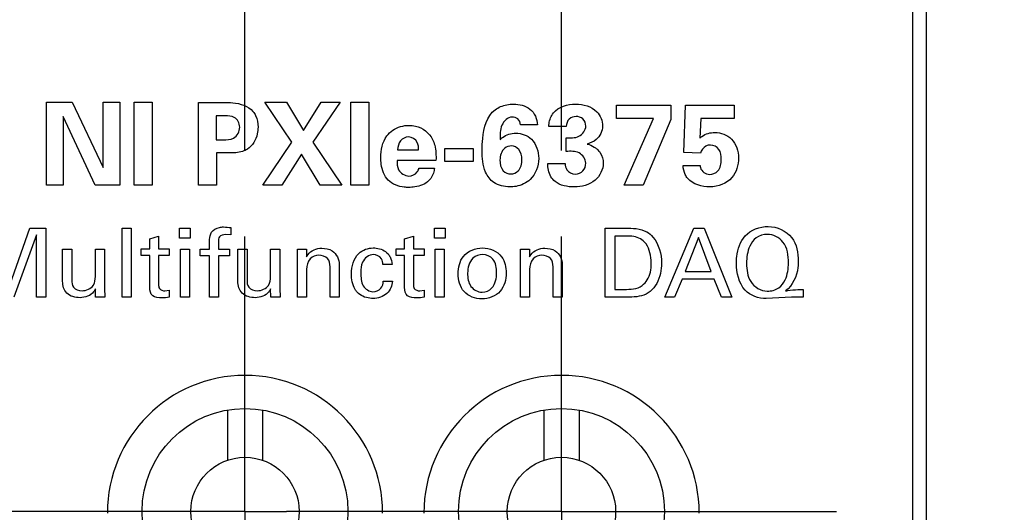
# Model space of a CAD drawing. Header units: inches. Extents: x 0.2 to 16.8, y 0.1 to 10.8.
# Tile 12 of 30: x 2.848 to 3.564, y 7.825 to 8.183. Entities that reach past the tile are written whole.
import ezdxf

# ---------------------------------------------------------------- set-up
doc = ezdxf.new("R2010")
doc.units = ezdxf.units.IN
doc.header["$LTSCALE"] = 0.935
doc.header["$MEASUREMENT"] = 0
doc.linetypes.add('CENTER', pattern=[0.6, 0.375, -0.075, 0.075, -0.075])
doc.layers.get('0').update_dxf_attribs({"linetype": 'CONTINUOUS'})
doc.layers.add('DEFAULT_1', color=7, linetype='CENTER')
doc.layers.add('DIMENSIONS', color=7, linetype='CONTINUOUS')
doc.styles.get("Standard").update_dxf_attribs({"font": 'txt', "width": 0.8})
doc.dimstyles.new('DIMSTYLE_1', dxfattribs={"dimtxt": 0.125, "dimasz": 0.18, "dimexe": 0.125, "dimexo": 0.0625, "dimgap": 0.0625, "dimtad": 0, "dimtih": 1, "dimtoh": 1, "dimzin": 4, "dimdsep": 46, "dimtxsty": 'STANDARD', "dimblk": '_FILLED', "dimblk1": '_FILLED', "dimblk2": '_FILLED', "dimcen": 0.09, "dimadec": 0, "dimazin": 0, "dimtp": 0.001, "dimtm": 0.001, "dimtfac": 1, "dimtofl": 0, "dimtmove": 0, "dimatfit": 3, "dimldrblk": '_FILLED', "dimfxl": 1, "dimtolj": 1, "dimtzin": 4, "dimarcsym": 0})

# ---------------------------------------------------------------- blocks, each defined once
blk = doc.blocks.new('_FILLED')
at = {"color": 0, "linetype": 'BYBLOCK'}
blk.add_solid([(0, 0), (-1, 0.1736), (-1, -0.1736)], dxfattribs=at)
blk = doc.blocks.new('*D11')
at = {"layer": 'DIMENSIONS', "color": 2, "linetype": 'CONTINUOUS'}
for p, q in [((2.80115, 8.49711), (1.06412, 8.49711)), ((1.18912, 8.49711), (1.18912, 7.91546)), ((1.18912, 7.08381), (1.18912, 7.66546)), ((2.89197, 7.08381), (1.06412, 7.08381))]:
    blk.add_line(p, q, dxfattribs=at)
at = {"layer": 'DIMENSIONS', "color": 2, "linetype": 'CONTINUOUS', "xscale": 0.18, "yscale": 0.18, "zscale": 0.18}
for p, rotation in [((1.18912, 8.49711), 90), ((1.18912, 7.08381), 270)]:
    blk.add_blockref('_FILLED', p, dxfattribs=dict(at, rotation=rotation))
at = {"layer": 'DIMENSIONS', "color": 2, "linetype": 'CONTINUOUS', "insert": (1.18912, 7.85296), "char_height": 0.125, "width": 1.125, "attachment_point": 2, "line_spacing_factor": 0.9}
blk.add_mtext('1.41{\\Ftxt.shx;\\W1.000000;\\H0.125000; }[35.9]', dxfattribs=at)
blk = doc.blocks.new('*D12')
at = {"layer": 'DIMENSIONS', "color": 2, "linetype": 'CONTINUOUS'}
for p, q in [((3.01195, 8.08824), (3.01195, 9.49411)), ((3.24187, 8.08824), (3.24187, 9.49411)), ((3.01195, 9.36911), (2.65195, 9.36911)), ((3.24187, 9.36911), (3.59164, 9.36911))]:
    blk.add_line(p, q, dxfattribs=at)
at = {"layer": 'DIMENSIONS', "color": 2, "linetype": 'CONTINUOUS', "xscale": 0.18, "yscale": 0.18, "zscale": 0.18}
blk.add_blockref('_FILLED', (3.01195, 9.36911), dxfattribs=at)
at = {"layer": 'DIMENSIONS', "color": 2, "linetype": 'CONTINUOUS', "xscale": 0.18, "yscale": 0.18, "zscale": 0.18, "rotation": 180}
blk.add_blockref('_FILLED', (3.24187, 9.36911), dxfattribs=at)
at = {"layer": 'DIMENSIONS', "color": 2, "linetype": 'CONTINUOUS', "insert": (3.65414, 9.43161), "char_height": 0.125, "width": 0.925, "attachment_point": 1, "line_spacing_factor": 0.9}
blk.add_mtext('.23{\\Ftxt.shx;\\W1.000000;\\H0.125000; }[5.8]', dxfattribs=at)

msp = doc.modelspace()

# ---------------------------------------------------------------- linework, layer by layer
at = {"color": 7, "linetype": 'CONTINUOUS'}
for p, q in [((3.50716, 3.4814), (3.50716, 8.61911)), ((3.49716, 4.51911), (3.49716, 8.58911)), ((2.99916, 7.89964), (2.99916, 7.86317)), ((3.02475, 7.89964), (3.02475, 7.86317)), ((3.22908, 7.89964), (3.22908, 7.86317)), ((3.25467, 7.89964), (3.25467, 7.86317))]:
    msp.add_line(p, q, dxfattribs=at)
at = {"color": 40, "linetype": 'CONTINUOUS'}
for p, q in [((2.86769, 8.06291), (2.86769, 8.12312)), ((2.86769, 8.12312), (2.88634, 8.12312)), ((2.88634, 8.12312), (2.90891, 8.07573)), ((2.90891, 8.07573), (2.90891, 8.12312)), ((2.90891, 8.12312), (2.92091, 8.12312)), ((2.92091, 8.12312), (2.92091, 8.06291)), ((2.93152, 8.06291), (2.93152, 8.12329)), ((2.93152, 8.12329), (2.94443, 8.12329)), ((2.94443, 8.12329), (2.94443, 8.06291)), ((2.97827, 8.06291), (2.97827, 8.12296)), ((2.97827, 8.12296), (2.99684, 8.12296)), ((3.04601, 8.09406), (3.02627, 8.12312)), ((3.02627, 8.12312), (3.04218, 8.12312)), ((3.04218, 8.12312), (3.05434, 8.10264)), ((3.05434, 8.10264), (3.06733, 8.12312)), ((3.08116, 8.12312), (3.06134, 8.09414)), ((3.06733, 8.12312), (3.08116, 8.12312)), ((3.08894, 8.06291), (3.08894, 8.12329)), ((3.08894, 8.12329), (3.10185, 8.12329)), ((3.10185, 8.12329), (3.10185, 8.06291)), ((3.28194, 8.1113), (3.28194, 8.12096)), ((3.28194, 8.12096), (3.32133, 8.12096)), ((3.32133, 8.12096), (3.32133, 8.11063)), ((3.33077, 8.08656), (3.3321, 8.12096)), ((3.3321, 8.12096), (3.36733, 8.12096)), ((3.36733, 8.12096), (3.36733, 8.11147)), ((2.87985, 8.11288), (2.87985, 8.06291)), ((2.90317, 8.06291), (2.87985, 8.11288)), ((2.99101, 8.11322), (2.99101, 8.09589)), ((2.99751, 8.11322), (2.99101, 8.11322)), ((3.22442, 8.10664), (3.21209, 8.10664)), ((3.24535, 8.10555), (3.2326, 8.10555)), ((3.30867, 8.1113), (3.28194, 8.1113)), ((3.28743, 8.06291), (3.30867, 8.1113)), ((3.32133, 8.11063), (3.30134, 8.06291)), ((3.3431, 8.11147), (3.34234, 8.09706)), ((3.36733, 8.11147), (3.3431, 8.11147)), ((2.99101, 8.09589), (2.99618, 8.09589)), ((3.02486, 8.06291), (3.04601, 8.09406)), ((3.06134, 8.09414), (3.08233, 8.06291)), ((3.24518, 8.08748), (3.24518, 8.09723)), ((2.99135, 8.08631), (2.99135, 8.06291)), ((3.00009, 8.08631), (2.99135, 8.08631)), ((3.05309, 8.08557), (3.03868, 8.06291)), ((3.0665, 8.06291), (3.05309, 8.08557)), ((3.12285, 8.08856), (3.13809, 8.08856)), ((3.1571, 8.08024), (3.1571, 8.08964)), ((3.1571, 8.08964), (3.17776, 8.08964)), ((3.17776, 8.08964), (3.17776, 8.08024)), ((3.34285, 8.08623), (3.33077, 8.08656)), ((3.15067, 8.08081), (3.12243, 8.08081)), ((3.17776, 8.08024), (3.1571, 8.08024)), ((3.23186, 8.07873), (3.24451, 8.07873)), ((3.33027, 8.07723), (3.3426, 8.07723)), ((3.13834, 8.0754), (3.14958, 8.0754)), ((2.87985, 8.06291), (2.86769, 8.06291)), ((2.92091, 8.06291), (2.90317, 8.06291)), ((2.94443, 8.06291), (2.93152, 8.06291)), ((2.99135, 8.06291), (2.97827, 8.06291)), ((3.03868, 8.06291), (3.02486, 8.06291)), ((3.08233, 8.06291), (3.0665, 8.06291)), ((3.10185, 8.06291), (3.08894, 8.06291)), ((3.30134, 8.06291), (3.28743, 8.06291)), ((2.8412, 7.9904), (2.85573, 8.03176)), ((2.86039, 8.02676), (2.84392, 7.98157)), ((2.85573, 8.03176), (2.86721, 8.03176)), ((2.86039, 7.98157), (2.86039, 8.02676)), ((2.86721, 8.03176), (2.86721, 7.98157)), ((2.92271, 7.98157), (2.92271, 8.03169)), ((2.92271, 8.03169), (2.92924, 8.03169)), ((2.92924, 8.03169), (2.92924, 7.98157)), ((2.96437, 8.02446), (2.96437, 8.03162)), ((2.96437, 8.03162), (2.97223, 8.03162)), ((2.97223, 8.03162), (2.97223, 8.02446)), ((3.00175, 8.02689), (2.99793, 8.02703)), ((3.00175, 8.03211), (3.00175, 8.02689)), ((3.14951, 8.02446), (3.14951, 8.03162)), ((3.14951, 8.03162), (3.15736, 8.03162)), ((3.15736, 8.03162), (3.15736, 8.02446)), ((3.27361, 7.98157), (3.27361, 8.03176)), ((3.27361, 8.03176), (3.28813, 8.03176)), ((3.31686, 7.98157), (3.33799, 8.03176)), ((3.33799, 8.03176), (3.34544, 8.03176)), ((3.34544, 8.03176), (3.36573, 7.98157)), ((2.94271, 8.0239), (2.94917, 8.02599)), ((2.94271, 8.0166), (2.94271, 8.0239)), ((2.94917, 8.02599), (2.94917, 8.0166)), ((2.97223, 8.02446), (2.96437, 8.02446)), ((2.98618, 8.01646), (2.98618, 8.02043)), ((2.99265, 8.02195), (2.99265, 8.01646)), ((3.12785, 8.0239), (3.13431, 8.02599)), ((3.12785, 8.0166), (3.12785, 8.0239)), ((3.13431, 8.02599), (3.13431, 8.0166)), ((3.15736, 8.02446), (3.14951, 8.02446)), ((3.28056, 8.02599), (3.28056, 7.98727)), ((3.2889, 8.02599), (3.28056, 8.02599)), ((3.3414, 8.02488), (3.33167, 8.00027)), ((3.35065, 8.00027), (3.3414, 8.02488)), ((2.87944, 7.99304), (2.87944, 8.01646)), ((2.87944, 8.01646), (2.88611, 8.01646)), ((2.88611, 8.01646), (2.88611, 7.99401)), ((2.90322, 7.99673), (2.90322, 8.01646)), ((2.90322, 8.01646), (2.90996, 8.01646)), ((2.90996, 8.01646), (2.90996, 7.9881)), ((2.93652, 8.01181), (2.93652, 8.0166)), ((2.93652, 8.0166), (2.94271, 8.0166)), ((2.94271, 8.01181), (2.93652, 8.01181)), ((2.94271, 7.98852), (2.94271, 8.01181)), ((2.94917, 8.0166), (2.95696, 8.0166)), ((2.94917, 8.01181), (2.94917, 7.99088)), ((2.95696, 8.01181), (2.94917, 8.01181)), ((2.95696, 8.0166), (2.95696, 8.01181)), ((2.96507, 7.98157), (2.96507, 8.01646)), ((2.96507, 8.01646), (2.9716, 8.01646)), ((2.9716, 8.01646), (2.9716, 7.98157)), ((2.9793, 8.01174), (2.9793, 8.01646)), ((2.9793, 8.01646), (2.98618, 8.01646)), ((2.98618, 8.01174), (2.9793, 8.01174)), ((2.98618, 7.98157), (2.98618, 8.01174)), ((2.99265, 8.01646), (3.00078, 8.01646)), ((2.99265, 8.01174), (2.99265, 7.98157)), ((3.00078, 8.01174), (2.99265, 8.01174)), ((3.00078, 8.01646), (3.00078, 8.01174)), ((3.00673, 7.99304), (3.00673, 8.01646)), ((3.00673, 8.01646), (3.01341, 8.01646)), ((3.01341, 8.01646), (3.01341, 7.99401)), ((3.0305, 7.99673), (3.0305, 8.01646)), ((3.0305, 8.01646), (3.03725, 8.01646)), ((3.03725, 8.01646), (3.03725, 7.9881)), ((3.05007, 8.01243), (3.05, 8.01646)), ((3.05, 8.01646), (3.05653, 8.01646)), ((3.05007, 7.98157), (3.05007, 8.01243)), ((3.05653, 8.01646), (3.0566, 8.01083)), ((3.12166, 8.01181), (3.12166, 8.0166)), ((3.12166, 8.0166), (3.12785, 8.0166)), ((3.12785, 8.01181), (3.12166, 8.01181)), ((3.12785, 7.98852), (3.12785, 8.01181)), ((3.13431, 8.0166), (3.14209, 8.0166)), ((3.13431, 8.01181), (3.13431, 7.99088)), ((3.14209, 8.01181), (3.13431, 8.01181)), ((3.14209, 8.0166), (3.14209, 8.01181)), ((3.15021, 7.98157), (3.15021, 8.01646)), ((3.15021, 8.01646), (3.15674, 8.01646)), ((3.15674, 8.01646), (3.15674, 7.98157)), ((3.21207, 8.01243), (3.21201, 8.01646)), ((3.21201, 8.01646), (3.21854, 8.01646)), ((3.21207, 7.98157), (3.21207, 8.01243)), ((3.21854, 8.01646), (3.21861, 8.01083)), ((3.08044, 8.00527), (3.08044, 7.98157)), ((3.11877, 8.00527), (3.11217, 8.00527)), ((3.24246, 8.00527), (3.24246, 7.98157)), ((3.0566, 8.00166), (3.0566, 7.98157)), ((3.07377, 7.98157), (3.07377, 8.00375)), ((3.21861, 8.00166), (3.21861, 7.98157)), ((3.23578, 7.98157), (3.23578, 8.00375)), ((3.33167, 8.00027), (3.35065, 8.00027)), ((3.11245, 7.99318), (3.11905, 7.99318)), ((3.32945, 7.99464), (3.32402, 7.98157)), ((3.35273, 7.99464), (3.32945, 7.99464)), ((3.35816, 7.98157), (3.35273, 7.99464)), ((2.90335, 7.98157), (2.90322, 7.98754)), ((2.90996, 7.9881), (2.91017, 7.98157)), ((2.95383, 7.98623), (2.95696, 7.98658)), ((2.95696, 7.98658), (2.95696, 7.9815)), ((3.03064, 7.98157), (3.0305, 7.98754)), ((3.03725, 7.9881), (3.03745, 7.98157)), ((3.13897, 7.98623), (3.14209, 7.98658)), ((3.14209, 7.98658), (3.14209, 7.9815)), ((3.28056, 7.98727), (3.28737, 7.98727)), ((3.41371, 7.98706), (3.4174, 7.98706)), ((3.4174, 7.98706), (3.4174, 7.98157)), ((2.86721, 7.98157), (2.86039, 7.98157)), ((2.91017, 7.98157), (2.90335, 7.98157)), ((2.92924, 7.98157), (2.92271, 7.98157)), ((2.9716, 7.98157), (2.96507, 7.98157)), ((2.99265, 7.98157), (2.98618, 7.98157)), ((3.03745, 7.98157), (3.03064, 7.98157)), ((3.0566, 7.98157), (3.05007, 7.98157)), ((3.08044, 7.98157), (3.07377, 7.98157)), ((3.15674, 7.98157), (3.15021, 7.98157)), ((3.21861, 7.98157), (3.21207, 7.98157)), ((3.24246, 7.98157), (3.23578, 7.98157)), ((3.28772, 7.98157), (3.27361, 7.98157)), ((3.32402, 7.98157), (3.31686, 7.98157)), ((3.36573, 7.98157), (3.35816, 7.98157)), ((3.39974, 7.98122), (3.39064, 7.98053)), ((3.40906, 7.98157), (3.39974, 7.98122)), ((3.4174, 7.98157), (3.40906, 7.98157))]:
    msp.add_line(p, q, dxfattribs=at)
at = {"color": 7, "linetype": 'CONTINUOUS'}
for centre, radius in [((3.01195, 7.82594), 0.0748), ((3.24187, 7.82594), 0.0748), ((3.01195, 7.82594), 0.03937), ((3.24187, 7.82594), 0.03937)]:
    msp.add_circle(centre, radius, dxfattribs=at)
for centre in [(3.01196, 7.82481), (3.24196, 7.82481)]:
    msp.add_arc(centre, 0.1, 0, 180, dxfattribs=at)
at = {"color": 40, "linetype": 'CONTINUOUS'}
for points, knots in [([(2.99684, 8.12296), (2.99892, 8.12296), (3.00621, 8.12298), (3.01433, 8.12048), (3.01775, 8.11638)], [0, 0, 0, 0, 0.279682, 1, 1, 1, 1]), ([(3.19368, 8.11771), (3.19489, 8.11862), (3.19904, 8.12098), (3.20387, 8.12179), (3.20709, 8.12179)], [0, 0, 0, 0, 0.318935, 1, 1, 1, 1]), ([(3.20709, 8.12179), (3.21122, 8.12179), (3.22034, 8.11989), (3.22432, 8.11091), (3.22442, 8.10664)], [0, 0, 0, 0, 0.491516, 1, 1, 1, 1]), ([(3.25217, 8.12179), (3.25761, 8.12179), (3.2678, 8.11919), (3.27175, 8.10967), (3.27175, 8.10597)], [0, 0, 0, 0, 0.594601, 1, 1, 1, 1]), ([(3.00809, 8.10505), (3.00809, 8.10777), (3.00522, 8.11341), (2.99976, 8.11322), (2.99751, 8.11322)], [0, 0, 0, 0, 0.547138, 1, 1, 1, 1]), ([(3.01775, 8.11638), (3.0185, 8.11548), (3.0207, 8.1121), (3.02141, 8.10797), (3.02141, 8.10514)], [0, 0, 0, 0, 0.29219, 1, 1, 1, 1]), ([(3.18427, 8.08814), (3.18427, 8.09105), (3.18453, 8.10129), (3.18758, 8.11322), (3.19368, 8.11771)], [0, 0, 0, 0, 0.277451, 1, 1, 1, 1]), ([(3.20601, 8.11238), (3.20284, 8.11238), (3.19677, 8.10633), (3.19736, 8.09955), (3.19726, 8.09606)], [0, 0, 0, 0, 0.475218, 1, 1, 1, 1]), ([(3.21209, 8.10664), (3.21199, 8.10825), (3.21078, 8.11158), (3.20745, 8.11238), (3.20601, 8.11238)], [0, 0, 0, 0, 0.530121, 1, 1, 1, 1]), ([(3.2326, 8.10555), (3.23267, 8.10626), (3.23296, 8.10973), (3.23427, 8.11322), (3.23602, 8.11538)], [0, 0, 0, 0, 0.20379, 1, 1, 1, 1]), ([(3.25243, 8.1128), (3.25069, 8.1128), (3.24675, 8.11151), (3.24535, 8.10751), (3.24535, 8.10555)], [0, 0, 0, 0, 0.470563, 1, 1, 1, 1]), ([(3.25959, 8.10588), (3.25959, 8.10776), (3.2581, 8.11169), (3.25419, 8.1128), (3.25243, 8.1128)], [0, 0, 0, 0, 0.515267, 1, 1, 1, 1]), ([(2.99618, 8.09589), (2.99871, 8.09589), (3.00486, 8.09566), (3.00809, 8.102), (3.00809, 8.10505)], [0, 0, 0, 0, 0.454062, 1, 1, 1, 1]), ([(3.02141, 8.10514), (3.02141, 8.10346), (3.02087, 8.09745), (3.01741, 8.09152), (3.01375, 8.08915)], [0, 0, 0, 0, 0.278259, 1, 1, 1, 1]), ([(3.13118, 8.10639), (3.13273, 8.10639), (3.13951, 8.10582), (3.14587, 8.10092), (3.14816, 8.09623)], [0, 0, 0, 0, 0.229488, 1, 1, 1, 1]), ([(3.24518, 8.09723), (3.24834, 8.09731), (3.25485, 8.09671), (3.25959, 8.10291), (3.25959, 8.10588)], [0, 0, 0, 0, 0.514606, 1, 1, 1, 1]), ([(3.27175, 8.10597), (3.27175, 8.10231), (3.26877, 8.09583), (3.26292, 8.09349), (3.26059, 8.09281)], [0, 0, 0, 0, 0.600808, 1, 1, 1, 1]), ([(3.11061, 8.08298), (3.11061, 8.08841), (3.1122, 8.09645), (3.11769, 8.10173), (3.11935, 8.10289)], [0, 0, 0, 0, 0.728594, 1, 1, 1, 1]), ([(3.13076, 8.09797), (3.12858, 8.09797), (3.12384, 8.09565), (3.12296, 8.09084), (3.12285, 8.08856)], [0, 0, 0, 0, 0.48894, 1, 1, 1, 1]), ([(3.13809, 8.08856), (3.13809, 8.0904), (3.13786, 8.09496), (3.13326, 8.09797), (3.13076, 8.09797)], [0, 0, 0, 0, 0.423552, 1, 1, 1, 1]), ([(3.19726, 8.09606), (3.19785, 8.09659), (3.20095, 8.09936), (3.20531, 8.10072), (3.20868, 8.10072)], [0, 0, 0, 0, 0.190048, 1, 1, 1, 1]), ([(3.20868, 8.10072), (3.21274, 8.10072), (3.22233, 8.09721), (3.22533, 8.08729), (3.22533, 8.08232)], [0, 0, 0, 0, 0.449825, 1, 1, 1, 1]), ([(3.34234, 8.09706), (3.34286, 8.09751), (3.34583, 8.10014), (3.35007, 8.10122), (3.35334, 8.10122)], [0, 0, 0, 0, 0.173654, 1, 1, 1, 1]), ([(3.35334, 8.10122), (3.35769, 8.10122), (3.36746, 8.09756), (3.3705, 8.08758), (3.3705, 8.08273)], [0, 0, 0, 0, 0.472635, 1, 1, 1, 1]), ([(3.14816, 8.09623), (3.14885, 8.09484), (3.15066, 8.08988), (3.15084, 8.08451), (3.15067, 8.08081)], [0, 0, 0, 0, 0.294257, 1, 1, 1, 1]), ([(3.20559, 8.09147), (3.20383, 8.09147), (3.1988, 8.08978), (3.19718, 8.08429), (3.19718, 8.08123)], [0, 0, 0, 0, 0.365843, 1, 1, 1, 1]), ([(3.21309, 8.08148), (3.21309, 8.08406), (3.21224, 8.08904), (3.20756, 8.09147), (3.20559, 8.09147)], [0, 0, 0, 0, 0.566307, 1, 1, 1, 1]), ([(3.26059, 8.09281), (3.26231, 8.09226), (3.26478, 8.09131), (3.26689, 8.08975), (3.2675, 8.08923)], [0, 0, 0, 0, 0.691683, 1, 1, 1, 1]), ([(3.35026, 8.09206), (3.34909, 8.09206), (3.34563, 8.09151), (3.3435, 8.08828), (3.34285, 8.08623)], [0, 0, 0, 0, 0.353509, 1, 1, 1, 1]), ([(3.35801, 8.08165), (3.35801, 8.08415), (3.35751, 8.08935), (3.35251, 8.09206), (3.35026, 8.09206)], [0, 0, 0, 0, 0.527593, 1, 1, 1, 1]), ([(3.01375, 8.08915), (3.01265, 8.08844), (3.0083, 8.08652), (3.00349, 8.08631), (3.00009, 8.08631)], [0, 0, 0, 0, 0.277573, 1, 1, 1, 1]), ([(3.20434, 8.06174), (3.20034, 8.06174), (3.19264, 8.0633), (3.18474, 8.07396), (3.18427, 8.08281), (3.18427, 8.08814)], [0, 0, 0, 0, 0.320168, 0.57428, 1, 1, 1, 1]), ([(3.25951, 8.0789), (3.25951, 8.08189), (3.25499, 8.0883), (3.24835, 8.08748), (3.24518, 8.08748)], [0, 0, 0, 0, 0.485211, 1, 1, 1, 1]), ([(3.2675, 8.08923), (3.26843, 8.08845), (3.27115, 8.08558), (3.27225, 8.08151), (3.27225, 8.07882)], [0, 0, 0, 0, 0.311331, 1, 1, 1, 1]), ([(3.11602, 8.06657), (3.1131, 8.06961), (3.11089, 8.07557), (3.11061, 8.08136), (3.11061, 8.08298)], [0, 0, 0, 0, 0.72235, 1, 1, 1, 1]), ([(3.12243, 8.08081), (3.12243, 8.07857), (3.12246, 8.07305), (3.12808, 8.06958), (3.13101, 8.06958)], [0, 0, 0, 0, 0.4337, 1, 1, 1, 1]), ([(3.19718, 8.08123), (3.19718, 8.07852), (3.19813, 8.07324), (3.2031, 8.07108), (3.20509, 8.07108)], [0, 0, 0, 0, 0.57624, 1, 1, 1, 1]), ([(3.20509, 8.07108), (3.20702, 8.07108), (3.21207, 8.07318), (3.21309, 8.07862), (3.21309, 8.08148)], [0, 0, 0, 0, 0.402667, 1, 1, 1, 1]), ([(3.23719, 8.06558), (3.23599, 8.06656), (3.23277, 8.07033), (3.23186, 8.07543), (3.23186, 8.07873)], [0, 0, 0, 0, 0.318515, 1, 1, 1, 1]), ([(3.24451, 8.07873), (3.24459, 8.07716), (3.24522, 8.07299), (3.24966, 8.07099), (3.25201, 8.07099)], [0, 0, 0, 0, 0.39991, 1, 1, 1, 1]), ([(3.27225, 8.07882), (3.27225, 8.07427), (3.26698, 8.06419), (3.25646, 8.06166), (3.25118, 8.06166)], [0, 0, 0, 0, 0.462968, 1, 1, 1, 1]), ([(3.25201, 8.07099), (3.25399, 8.07099), (3.25828, 8.07259), (3.25951, 8.0769), (3.25951, 8.0789)], [0, 0, 0, 0, 0.498268, 1, 1, 1, 1]), ([(3.33351, 8.06799), (3.33285, 8.06879), (3.33097, 8.07157), (3.33036, 8.07497), (3.33027, 8.07723)], [0, 0, 0, 0, 0.31554, 1, 1, 1, 1]), ([(3.3426, 8.07723), (3.34257, 8.0767), (3.34307, 8.07342), (3.34668, 8.07073), (3.34942, 8.07073)], [0, 0, 0, 0, 0.161727, 1, 1, 1, 1]), ([(3.34942, 8.07073), (3.3516, 8.07073), (3.35699, 8.07302), (3.35801, 8.07874), (3.35801, 8.08165)], [0, 0, 0, 0, 0.427402, 1, 1, 1, 1]), ([(3.3705, 8.08273), (3.3705, 8.07772), (3.36737, 8.0661), (3.35555, 8.06166), (3.34976, 8.06166)], [0, 0, 0, 0, 0.464179, 1, 1, 1, 1]), ([(3.13101, 8.06958), (3.13327, 8.06958), (3.13698, 8.07116), (3.13808, 8.07439), (3.13834, 8.0754)], [0, 0, 0, 0, 0.685443, 1, 1, 1, 1]), ([(3.14958, 8.0754), (3.14953, 8.07481), (3.14919, 8.07147), (3.1475, 8.06824), (3.14559, 8.06624)], [0, 0, 0, 0, 0.17699, 1, 1, 1, 1]), ([(3.13084, 8.06133), (3.12977, 8.06133), (3.12452, 8.06159), (3.11895, 8.06353), (3.11602, 8.06657)], [0, 0, 0, 0, 0.202113, 1, 1, 1, 1]), ([(3.14559, 8.06624), (3.143, 8.06352), (3.13752, 8.06166), (3.13234, 8.06133), (3.13084, 8.06133)], [0, 0, 0, 0, 0.715262, 1, 1, 1, 1]), ([(3.21917, 8.06715), (3.21637, 8.06454), (3.21119, 8.06203), (3.20585, 8.06174), (3.20434, 8.06174)], [0, 0, 0, 0, 0.717085, 1, 1, 1, 1]), ([(2.98618, 8.02043), (2.98618, 8.02145), (2.98618, 8.02426), (2.98665, 8.02725), (2.98764, 8.02877)], [0, 0, 0, 0, 0.360325, 1, 1, 1, 1]), ([(2.98764, 8.02877), (2.98887, 8.03064), (2.99214, 8.03238), (2.99537, 8.03259), (2.9964, 8.03259)], [0, 0, 0, 0, 0.684827, 1, 1, 1, 1]), ([(2.99793, 8.02703), (2.9963, 8.02703), (2.9927, 8.02641), (2.99265, 8.02313), (2.99265, 8.02195)], [0, 0, 0, 0, 0.582459, 1, 1, 1, 1]), ([(3.28813, 8.03176), (3.29344, 8.03176), (3.30133, 8.03155), (3.30708, 8.02673), (3.30836, 8.02522)], [0, 0, 0, 0, 0.728798, 1, 1, 1, 1]), ([(3.36902, 8.00632), (3.36902, 8.00792), (3.36932, 8.01486), (3.37167, 8.02213), (3.37528, 8.02613)], [0, 0, 0, 0, 0.229476, 1, 1, 1, 1]), ([(3.39147, 8.02717), (3.38861, 8.02717), (3.38293, 8.02566), (3.37724, 8.01735), (3.37639, 8.01044), (3.37639, 8.00618)], [0, 0, 0, 0, 0.298209, 0.557127, 1, 1, 1, 1]), ([(3.40677, 8.00645), (3.40677, 8.01169), (3.40562, 8.0222), (3.39566, 8.02717), (3.39147, 8.02717)], [0, 0, 0, 0, 0.555699, 1, 1, 1, 1]), ([(3.39209, 8.03294), (3.39842, 8.03294), (3.41183, 8.02698), (3.41385, 8.01356), (3.41385, 8.00764)], [0, 0, 0, 0, 0.516324, 1, 1, 1, 1]), ([(3.30224, 8.02161), (3.3, 8.0241), (3.29501, 8.02594), (3.2903, 8.02599), (3.2889, 8.02599)], [0, 0, 0, 0, 0.704191, 1, 1, 1, 1]), ([(3.30711, 8.00597), (3.30711, 8.00681), (3.3069, 8.01226), (3.30537, 8.01816), (3.30224, 8.02161)], [0, 0, 0, 0, 0.151944, 1, 1, 1, 1]), ([(3.0566, 8.01083), (3.05689, 8.01139), (3.05903, 8.01522), (3.06404, 8.01716), (3.06779, 8.01716)], [0, 0, 0, 0, 0.142278, 1, 1, 1, 1]), ([(3.06571, 8.01209), (3.06343, 8.01209), (3.05805, 8.01001), (3.0566, 8.00443), (3.0566, 8.00166)], [0, 0, 0, 0, 0.450758, 1, 1, 1, 1]), ([(3.06779, 8.01716), (3.07037, 8.01716), (3.07707, 8.01598), (3.08044, 8.00901), (3.08044, 8.00527)], [0, 0, 0, 0, 0.4084, 1, 1, 1, 1]), ([(3.0893, 7.99853), (3.0893, 8.00379), (3.09176, 8.01403), (3.1014, 8.01737), (3.10515, 8.01737)], [0, 0, 0, 0, 0.583829, 1, 1, 1, 1]), ([(3.10522, 8.01257), (3.10199, 8.01257), (3.09618, 8.00796), (3.09618, 8.00198), (3.09618, 7.99943)], [0, 0, 0, 0, 0.558568, 1, 1, 1, 1]), ([(3.10515, 8.01737), (3.10588, 8.01737), (3.10974, 8.01714), (3.11382, 8.01548), (3.11585, 8.01306)], [0, 0, 0, 0, 0.187904, 1, 1, 1, 1]), ([(3.11217, 8.00527), (3.11204, 8.00673), (3.11146, 8.01057), (3.1074, 8.01257), (3.10522, 8.01257)], [0, 0, 0, 0, 0.401978, 1, 1, 1, 1]), ([(3.11585, 8.01306), (3.11643, 8.01238), (3.11809, 8.01007), (3.11863, 8.00719), (3.11877, 8.00527)], [0, 0, 0, 0, 0.317459, 1, 1, 1, 1]), ([(3.16687, 7.9986), (3.16687, 8.00298), (3.16893, 8.01335), (3.1795, 8.01737), (3.1846, 8.01737)], [0, 0, 0, 0, 0.462456, 1, 1, 1, 1]), ([(3.1846, 8.01257), (3.18209, 8.01257), (3.17537, 8.01011), (3.17368, 8.00287), (3.17368, 7.99902)], [0, 0, 0, 0, 0.394413, 1, 1, 1, 1]), ([(3.1846, 8.01737), (3.18966, 8.01737), (3.19988, 8.01316), (3.20169, 8.0032), (3.20169, 7.99909)], [0, 0, 0, 0, 0.552151, 1, 1, 1, 1]), ([(3.19474, 7.9993), (3.19474, 8.00272), (3.19382, 8.0096), (3.1873, 8.01257), (3.1846, 8.01257)], [0, 0, 0, 0, 0.559095, 1, 1, 1, 1]), ([(3.21861, 8.01083), (3.2189, 8.01139), (3.22105, 8.01522), (3.22605, 8.01716), (3.2298, 8.01716)], [0, 0, 0, 0, 0.142337, 1, 1, 1, 1]), ([(3.22772, 8.01209), (3.22544, 8.01209), (3.22007, 8.01001), (3.21861, 8.00443), (3.21861, 8.00166)], [0, 0, 0, 0, 0.450774, 1, 1, 1, 1]), ([(3.2298, 8.01716), (3.23238, 8.01716), (3.23908, 8.01598), (3.24246, 8.00901), (3.24246, 8.00527)], [0, 0, 0, 0, 0.408456, 1, 1, 1, 1]), ([(3.30051, 7.99005), (3.30199, 7.99116), (3.30605, 7.99567), (3.30711, 8.00192), (3.30711, 8.00597)], [0, 0, 0, 0, 0.313019, 1, 1, 1, 1]), ([(3.31455, 8.00625), (3.31455, 8.00378), (3.31387, 7.99629), (3.31017, 7.98884), (3.30621, 7.98567)], [0, 0, 0, 0, 0.326903, 1, 1, 1, 1]), ([(3.39064, 7.98053), (3.38514, 7.98053), (3.37179, 7.98552), (3.36902, 7.99946), (3.36902, 8.00632)], [0, 0, 0, 0, 0.445365, 1, 1, 1, 1]), ([(3.37639, 8.00618), (3.37639, 8.00166), (3.37732, 7.99194), (3.38671, 7.98595), (3.39134, 7.98595)], [0, 0, 0, 0, 0.494289, 1, 1, 1, 1]), ([(3.39134, 7.98595), (3.39427, 7.98595), (3.40002, 7.98737), (3.40589, 7.99549), (3.40677, 8.00231), (3.40677, 8.00645)], [0, 0, 0, 0, 0.307099, 0.566687, 1, 1, 1, 1]), ([(3.41385, 8.00764), (3.41385, 8.00615), (3.4136, 7.99828), (3.40979, 7.99006), (3.40475, 7.98609)], [0, 0, 0, 0, 0.188727, 1, 1, 1, 1]), ([(3.09347, 7.98518), (3.09291, 7.98584), (3.09008, 7.98965), (3.0893, 7.99468), (3.0893, 7.99853)], [0, 0, 0, 0, 0.183484, 1, 1, 1, 1]), ([(3.09618, 7.99943), (3.09618, 7.99618), (3.0961, 7.98972), (3.10216, 7.9856), (3.10487, 7.9856)], [0, 0, 0, 0, 0.545154, 1, 1, 1, 1]), ([(3.18404, 7.98039), (3.17939, 7.98039), (3.16927, 7.98394), (3.16687, 7.99406), (3.16687, 7.9986)], [0, 0, 0, 0, 0.506041, 1, 1, 1, 1]), ([(3.17368, 7.99902), (3.17368, 7.99573), (3.17453, 7.98886), (3.18115, 7.98525), (3.18417, 7.98525)], [0, 0, 0, 0, 0.521428, 1, 1, 1, 1]), ([(3.20169, 7.99909), (3.20169, 7.99446), (3.19916, 7.98414), (3.18883, 7.98039), (3.18404, 7.98039)], [0, 0, 0, 0, 0.491241, 1, 1, 1, 1]), ([(3.18417, 7.98525), (3.18677, 7.98525), (3.1935, 7.9882), (3.19474, 7.99547), (3.19474, 7.9993)], [0, 0, 0, 0, 0.403658, 1, 1, 1, 1]), ([(2.89209, 7.98122), (2.88872, 7.98122), (2.88151, 7.98297), (2.87944, 7.99003), (2.87944, 7.99304)], [0, 0, 0, 0, 0.52845, 1, 1, 1, 1]), ([(2.88611, 7.99401), (2.88611, 7.99225), (2.88655, 7.98774), (2.89131, 7.9863), (2.89355, 7.9863)], [0, 0, 0, 0, 0.439309, 1, 1, 1, 1]), ([(2.94917, 7.99088), (2.94917, 7.98987), (2.94928, 7.98705), (2.95236, 7.98623), (2.95383, 7.98623)], [0, 0, 0, 0, 0.407634, 1, 1, 1, 1]), ([(3.01938, 7.98122), (3.01601, 7.98122), (3.0088, 7.98297), (3.00673, 7.99003), (3.00673, 7.99304)], [0, 0, 0, 0, 0.528402, 1, 1, 1, 1]), ([(3.01341, 7.99401), (3.01341, 7.99225), (3.01384, 7.98774), (3.0186, 7.9863), (3.02085, 7.9863)], [0, 0, 0, 0, 0.439269, 1, 1, 1, 1]), ([(3.10487, 7.9856), (3.10698, 7.9856), (3.11127, 7.98723), (3.11237, 7.99139), (3.11245, 7.99318)], [0, 0, 0, 0, 0.541735, 1, 1, 1, 1]), ([(3.11905, 7.99318), (3.11885, 7.98996), (3.11589, 7.98291), (3.10853, 7.98067), (3.10494, 7.98067)], [0, 0, 0, 0, 0.472747, 1, 1, 1, 1]), ([(3.13431, 7.99088), (3.13431, 7.98987), (3.13442, 7.98705), (3.1375, 7.98623), (3.13897, 7.98623)], [0, 0, 0, 0, 0.407693, 1, 1, 1, 1]), ([(2.90322, 7.98754), (2.90286, 7.98685), (2.90073, 7.98297), (2.8957, 7.98122), (2.89209, 7.98122)], [0, 0, 0, 0, 0.178499, 1, 1, 1, 1]), ([(2.95154, 7.98108), (2.94925, 7.98108), (2.94407, 7.98132), (2.94271, 7.98644), (2.94271, 7.98852)], [0, 0, 0, 0, 0.522814, 1, 1, 1, 1]), ([(3.0305, 7.98754), (3.03014, 7.98685), (3.02802, 7.98297), (3.02298, 7.98122), (3.01938, 7.98122)], [0, 0, 0, 0, 0.178403, 1, 1, 1, 1]), ([(3.10494, 7.98067), (3.10418, 7.98067), (3.10005, 7.98091), (3.09576, 7.98268), (3.09347, 7.98518)], [0, 0, 0, 0, 0.182528, 1, 1, 1, 1]), ([(3.13667, 7.98108), (3.13439, 7.98108), (3.12921, 7.98132), (3.12785, 7.98644), (3.12785, 7.98852)], [0, 0, 0, 0, 0.522637, 1, 1, 1, 1]), ([(3.30621, 7.98567), (3.30267, 7.98273), (3.29576, 7.98151), (3.28949, 7.98157), (3.28772, 7.98157)], [0, 0, 0, 0, 0.722252, 1, 1, 1, 1]), ([(3.40475, 7.98609), (3.40524, 7.98619), (3.40818, 7.98682), (3.4112, 7.98706), (3.41371, 7.98706)], [0, 0, 0, 0, 0.165079, 1, 1, 1, 1])]:
    msp.add_open_spline(points, degree=3, knots=knots, dxfattribs=at)
for points in [[(3.23602, 8.11538), (3.2397, 8.11986), (3.24638, 8.12179), (3.25217, 8.12179)], [(3.11935, 8.10289), (3.12277, 8.10517), (3.12706, 8.10639), (3.13118, 8.10639)], [(3.22533, 8.08232), (3.22533, 8.07686), (3.22317, 8.07086), (3.21917, 8.06715)], [(3.25118, 8.06166), (3.24633, 8.06166), (3.24097, 8.06255), (3.23719, 8.06558)], [(3.34976, 8.06166), (3.34395, 8.06166), (3.33726, 8.06354), (3.33351, 8.06799)], [(2.9964, 8.03259), (2.99819, 8.03259), (2.99998, 8.03237), (3.00175, 8.03211)], [(3.37528, 8.02613), (3.37935, 8.0306), (3.38605, 8.03294), (3.39209, 8.03294)], [(3.30836, 8.02522), (3.31268, 8.02016), (3.31455, 8.0129), (3.31455, 8.00625)], [(3.07189, 8.00972), (3.0703, 8.01125), (3.06791, 8.01209), (3.06571, 8.01209)], [(3.23391, 8.00972), (3.23231, 8.01125), (3.22993, 8.01209), (3.22772, 8.01209)], [(3.07377, 8.00375), (3.07377, 8.00583), (3.07337, 8.00824), (3.07189, 8.00972)], [(3.23578, 8.00375), (3.23578, 8.00583), (3.23538, 8.00824), (3.23391, 8.00972)], [(2.90176, 7.99019), (2.90304, 7.99202), (2.90322, 7.99449), (2.90322, 7.99673)], [(3.02904, 7.99019), (3.03032, 7.99202), (3.0305, 7.99449), (3.0305, 7.99673)], [(2.89355, 7.9863), (2.89658, 7.9863), (2.90006, 7.98768), (2.90176, 7.99019)], [(3.02085, 7.9863), (3.02387, 7.9863), (3.02735, 7.98768), (3.02904, 7.99019)], [(3.28737, 7.98727), (3.29185, 7.98727), (3.29693, 7.98736), (3.30051, 7.99005)], [(2.95696, 7.9815), (2.95517, 7.98118), (2.95335, 7.98108), (2.95154, 7.98108)], [(3.14209, 7.9815), (3.14031, 7.98118), (3.13848, 7.98108), (3.13667, 7.98108)]]:
    msp.add_open_spline(points, degree=3, dxfattribs=at)
at = {"layer": 'DEFAULT_1', "color": 7, "linetype": 'CENTER'}
for p, q in [((3.01195, 7.82594), (3.01195, 8.02574)), ((3.24187, 7.82594), (3.24187, 8.02574)), ((3.01195, 7.82594), (2.81215, 7.82594)), ((3.01195, 7.82594), (3.01195, 7.62613)), ((3.01195, 7.82594), (3.04207, 7.82594)), ((3.24187, 7.82594), (3.04207, 7.82594)), ((3.24187, 7.82594), (3.24187, 7.62613)), ((3.24187, 7.82594), (3.44168, 7.82594))]:
    msp.add_line(p, q, dxfattribs=at)

# ---------------------------------------------------------------- dimensions: what is measured, and where the dimension line sits
at = {"layer": 'DIMENSIONS', "color": 2, "linetype": 'CONTINUOUS'}
dim = msp.add_linear_dim(base=(3.24187, 9.36911), p1=(3.01195, 8.02574), p2=(3.24187, 8.02574), dimstyle='DIMSTYLE_1', dxfattribs=at)
dim.commit()
dim.dimension.update_dxf_attribs({"geometry": '*D12', "text_midpoint": (4.11664, 9.36911), "dimtype": 160})
dim = msp.add_linear_dim(base=(1.18912, 7.08381), p1=(2.86365, 8.49711), p2=(2.95447, 7.08381), angle=270, dimstyle='DIMSTYLE_1', dxfattribs=at)
dim.commit()
dim.dimension.update_dxf_attribs({"geometry": '*D11', "text_midpoint": (1.18912, 7.79046), "dimtype": 160})

doc.saveas('drawing.dxf')
